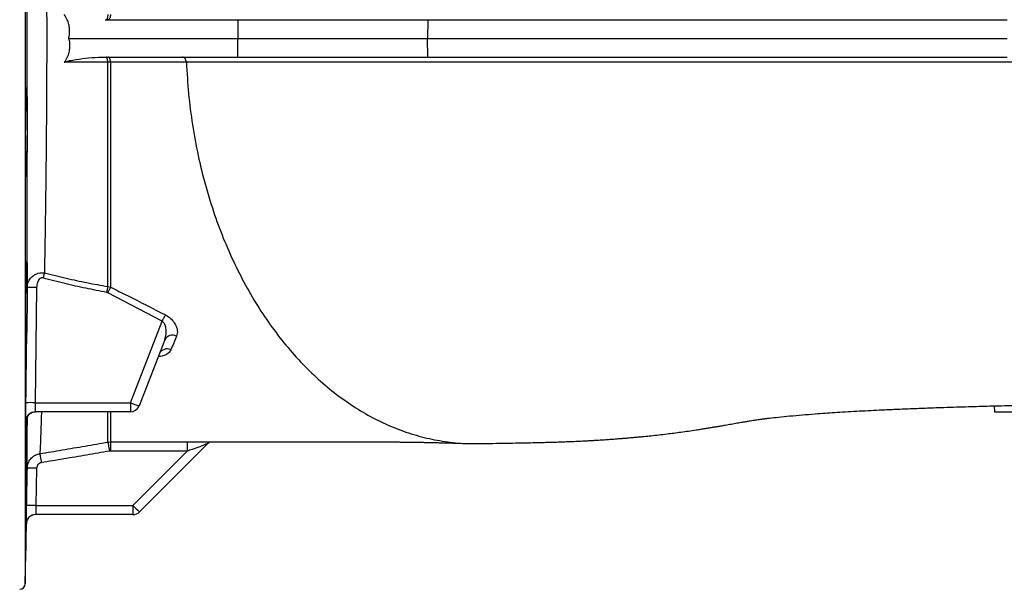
# Model space of a CAD drawing. Header units: millimetres. Extents: x 2510 to 14275, y 2068 to 15413.
# Tile 5 of 13: x 7496 to 10132, y 2343 to 3868. Entities that reach past the tile are written whole.
import ezdxf

# ---------------------------------------------------------------- set-up
doc = ezdxf.new("R2010")
doc.units = ezdxf.units.MM
doc.header["$LTSCALE"] = 5

msp = doc.modelspace()

# ---------------------------------------------------------------- linework, layer by layer
at = {"color": 8, "linetype": 'Continuous', "lineweight": 25}
msp.add_line((7510.6, 5278.6), (7510.6, 2358), dxfattribs=at)
at = {"color": 7, "linetype": 'Continuous', "lineweight": 25}
for p, q in [((7724.3, 3868.3), (8080.1, 3868.3)), ((8080.1, 3868.3), (8079.3, 3818.3)), ((8080.1, 3868.3), (8588.5, 3868.3)), ((8588.5, 3868.3), (8587.9, 3818.3)), ((8588.5, 3868.3), (10139.3, 3868.3)), ((7627, 3818.3), (8079.3, 3818.3)), ((8080.1, 3768.3), (8079.3, 3818.3)), ((8079.3, 3818.3), (8587.9, 3818.3)), ((8588.5, 3768.3), (8587.9, 3818.3)), ((8587.9, 3818.3), (10139.1, 3818.3)), ((7724.3, 3768.3), (8080.1, 3768.3)), ((7738.9, 3754.2), (7731.5, 3754.3)), ((8080.1, 3768.3), (8588.5, 3768.3)), ((8588.5, 3768.3), (10139.3, 3768.3)), ((7515.6, 3136.2), (7515.7, 3150.9)), ((7540.7, 3151.1), (7537.3, 2842.9)), ((7731.4, 3137.2), (7728.5, 3138.2)), ((7876.7, 3061.3), (7731.4, 3137.2)), ((7731.5, 3153.8), (7739.1, 3152.2)), ((7791.9, 2842.9), (7876.7, 3061.3)), ((7884.1, 3011.6), (7815.2, 2834.3)), ((7537.3, 2842.9), (7791.9, 2842.9)), ((7791.9, 2842.9), (7791.9, 2818.3)), ((10104.5, 2834.4), (10105.3, 2818.3)), ((7791.9, 2818.3), (7537.3, 2818.3)), ((10105.3, 2818.3), (11310.3, 2818.3)), ((7512.9, 2793.6), (7512.3, 2793.6)), ((7731.8, 2737.5), (7738.9, 2738.1)), ((8000.4, 2734.7), (7816.3, 2550.6)), ((7738.7, 2713.5), (7736.1, 2713.3)), ((7944.1, 2713.3), (7738.7, 2713.5)), ((7798.7, 2567.9), (7944.1, 2713.3)), ((7540.9, 2667.6), (7539.2, 2567.9)), ((7539.2, 2567.9), (7798.7, 2567.9)), ((7798.7, 2567.9), (7798.7, 2543.3)), ((7798.7, 2543.3), (7538.4, 2543.3)), ((7510.6, 2358), (7513.4, 2518.7))]:
    msp.add_line(p, q, dxfattribs=at)
at = {"color": 7, "linetype": 'Continuous', "lineweight": 25, "flags": 128}
for points in [[(7731.5, 3882.3), (7731.4, 3879.6), (7731.1, 3876.9), (7730.7, 3874.5), (7730.1, 3872.4), (7729.4, 3870.6), (7728.6, 3869.4), (7727.8, 3868.6), (7727, 3868.3)], [(7738.9, 3882.4), (7738.7, 3879.6), (7738.2, 3877), (7737.5, 3874.5), (7736.6, 3872.4), (7735.5, 3870.7), (7734.3, 3869.4), (7733, 3868.6), (7731.6, 3868.3)], [(7731.5, 3754.3), (7703, 3754.3), (7615.1, 3754.2)], [(7731.5, 3754.3), (7731.4, 3757.1), (7731.1, 3759.7), (7730.7, 3762.1), (7730.1, 3764.3), (7729.4, 3766), (7728.6, 3767.3), (7727.8, 3768), (7727, 3768.3)], [(7738.9, 3754.2), (7738.7, 3757), (7738.2, 3759.7), (7737.5, 3762.1), (7736.6, 3764.2), (7735.5, 3766), (7734.3, 3767.3), (7733, 3768), (7731.6, 3768.3)], [(7561.7, 3190.6), (7561.3, 3189), (7560.9, 3187.4), (7560.4, 3185.8), (7559.9, 3184.1), (7559.5, 3182.3), (7559, 3180.5), (7558.5, 3178.7), (7558, 3176.9)], [(7731.5, 3153.8), (7731.2, 3152.1), (7730.8, 3150.3), (7730.5, 3148.4), (7730.1, 3146.5), (7729.7, 3144.5), (7729.3, 3142.4), (7728.9, 3140.3), (7728.5, 3138.2)], [(7739.1, 3152.2), (7738.3, 3150.6), (7737.4, 3148.9), (7736.5, 3147.1), (7735.5, 3145.3), (7734.5, 3143.3), (7733.5, 3141.3), (7732.5, 3139.3), (7731.4, 3137.2)], [(7885.6, 3078), (7884.7, 3076.4), (7883.8, 3074.6), (7882.7, 3072.6), (7881.6, 3070.5), (7880.4, 3068.3), (7879.2, 3066.1), (7878, 3063.7), (7876.7, 3061.3)], [(7731.8, 2737.5), (7731.9, 2736.9), (7732.2, 2735.5), (7732.6, 2733.2), (7733.1, 2730.2), (7733.8, 2726.6), (7734.5, 2722.4), (7735.3, 2718), (7736.1, 2713.3)], [(7738.9, 2738.1), (7738.9, 2737.5), (7738.9, 2736), (7738.9, 2733.7), (7738.9, 2730.7), (7738.8, 2727), (7738.8, 2722.8), (7738.8, 2718.2), (7738.7, 2713.5)], [(7943.9, 2737.9), (7943.9, 2737.5), (7943.9, 2736.2), (7944, 2734), (7944, 2730.9), (7944, 2727.2), (7944.1, 2722.9), (7944.1, 2718.2), (7944.1, 2713.3)], [(7549.4, 2706.4), (7549.5, 2705.6), (7549.8, 2704.1), (7550.2, 2701.8), (7550.7, 2698.8), (7551.3, 2695.2), (7552, 2691.1), (7552.7, 2686.7), (7553.5, 2682.2)], [(7514.2, 2567.9), (7515.1, 2617.9), (7516, 2667.6)]]:
    msp.add_lwpolyline(points, dxfattribs=at)
at = {"color": 8, "linetype": 'Continuous', "lineweight": 25, "flags": 128}
for points in [[(10218.9, 3754.3), (10089, 3754.3), (9960.6, 3754.3), (9834, 3754.3), (9709.3, 3754.3), (9586.7, 3754.3), (9466.3, 3754.3), (9348.4, 3754.3), (9233.1, 3754.3), (9120.6, 3754.3), (9011, 3754.3), (8904.5, 3754.3), (8801.2, 3754.3), (8719, 3754.3), (8639.1, 3754.2), (8561.9, 3754.2), (8487.7, 3754.2), (8416.8, 3754.2), (8351.4, 3754.2), (8289.3, 3754.2), (8230.5, 3754.2), (8175.3, 3754.2), (8140.6, 3754.2), (8107.2, 3754.2), (8072.8, 3754.2), (8034.2, 3754.2), (7990.4, 3754.2), (7941.9, 3754.2), (7941.9, 3754.2), (7941.9, 3754.2)], [(7513.4, 2518.7), (7513.9, 2523.6), (7515.3, 2528)]]:
    msp.add_lwpolyline(points, dxfattribs=at)
at = {"color": 7, "linetype": 'Continuous', "lineweight": 25}
for centre, radius, start, end in [((7531, 2780.8), 370.4, 88.4931, 92.3608), ((7904.5, 3000.6), 23.2, 61.4836, 151.7568), ((7890.2, 2963.8), 23.1, 64.155, 152.8226), ((7526.6, 2474.3), 368.7, 88.3409, 92.2261), ((7935.5, 3195.5), 380.8, 247.8457, 251.5851), ((7791.9, 2843.3), 25, 270, 338.7773), ((7537.9, 2793.3), 25, 90.0025, 179.2315), ((7537.3, 2793.3), 25, 89.9997, 133.1229), ((7528.5, 2308.7), 359.1, 88.0078, 91.9963), ((7526.7, 2209), 359.1, 88.0076, 91.9964), ((8155.6, 2916.1), 498.7, 224.2966, 227.1341), ((7538.4, 2518.3), 25, 90, 179.027), ((7538.4, 2518.3), 25, 89.9999, 157.2701), ((7798.7, 2568.3), 25, 270, 314.9998), ((7495.6, 2358.3), 15, 270, 359)]:
    msp.add_arc(centre, radius, start, end, dxfattribs=at)
at = {"color": 8, "linetype": 'Continuous', "lineweight": 25}
msp.add_arc((7537.3, 2793.3), 25, 133.1164, 179.2532, dxfattribs=at)
at = {"color": 7, "linetype": 'Continuous', "lineweight": 25}
for points, knots in [([(7561.7, 4446.1), (7562, 4429.8), (7562.6, 4397.2), (7563.4, 4346.3), (7564.3, 4289), (7565.2, 4224.5), (7566, 4152.8), (7566.7, 4079.3), (7567.3, 4004.6), (7567.7, 3928.9), (7567.9, 3852.4), (7567.9, 3775.5), (7567.7, 3700), (7567.3, 3626.1), (7566.7, 3554.2), (7566, 3483.4), (7565.2, 3414.2), (7564.3, 3350.8), (7563.5, 3293.2), (7562.6, 3240.8), (7562, 3207.3), (7561.7, 3190.6)], [0, 0, 0, 0, 0.044044, 0.088117, 0.132161, 0.189025, 0.2461, 0.303238, 0.360299, 0.417151, 0.474528, 0.531981, 0.589358, 0.64418, 0.699188, 0.754266, 0.809287, 0.86412, 0.909402, 0.954717, 1, 1, 1, 1]), ([(7515.6, 3623.3), (7515.6, 3647.1), (7515.6, 3690.4), (7515.6, 3753.8), (7515.6, 3813.3), (7515.6, 3873.1), (7515.6, 3940), (7515.6, 3986.6), (7515.6, 4013.3)], [0, 0, 0, 0, 0.184221, 0.335481, 0.486742, 0.639754, 0.792767, 1, 1, 1, 1]), ([(7627, 3818.3), (7627.8, 3822.3), (7629.4, 3830.5), (7629.5, 3843.2), (7627.5, 3856), (7623.2, 3869.6), (7618, 3877.8), (7615.1, 3882.4)], [0, 0, 0, 0, 0.181041, 0.367359, 0.558147, 0.755075, 1, 1, 1, 1]), ([(7627, 3818.3), (7627.8, 3814.3), (7629.4, 3806.2), (7629.5, 3793.5), (7627.5, 3780.7), (7623.2, 3767), (7618, 3758.8), (7615.1, 3754.2)], [0, 0, 0, 0, 0.1810346, 0.3673458, 0.5581405, 0.7550761, 1, 1, 1, 1]), ([(7615.1, 3754.2), (7615.4, 3754.5), (7616.8, 3755.8), (7624.7, 3757.8), (7643.2, 3761.6), (7672.2, 3765.4), (7701.1, 3767.9), (7718.3, 3768.2), (7724.3, 3768.3)], [0, 0, 0, 0, 0.0108449, 0.0502607, 0.2064497, 0.5188732, 0.831302, 1, 1, 1, 1]), ([(7731.5, 3153.8), (7731.5, 3171.8), (7731.5, 3208), (7731.5, 3268.6), (7731.5, 3334.8), (7731.5, 3407.6), (7731.5, 3483.7), (7731.5, 3551.6), (7731.5, 3609.7), (7731.5, 3657.4), (7731.5, 3705.6), (7731.5, 3738), (7731.5, 3754.3)], [0, 0, 0, 0, 0.10557, 0.211539, 0.333702, 0.455859, 0.58094, 0.706012, 0.779142, 0.85227, 0.926135, 1, 1, 1, 1]), ([(7941.9, 3754.2), (7941.9, 3754.2), (7934.8, 3754.2), (7913.9, 3754.2), (7876.6, 3754.2), (7831.1, 3754.2), (7785.2, 3754.2), (7754.4, 3754.2), (7738.9, 3754.2)], [0, 0, 0, 0, 0.0000016, 0.1164274, 0.3499368, 0.5834461, 0.791723, 1, 1, 1, 1]), ([(7738.9, 3754.2), (7738.9, 3738.1), (7738.9, 3705.8), (7738.9, 3657.6), (7738.9, 3609.6), (7738.9, 3551.7), (7738.9, 3484.7), (7739, 3409.1), (7739, 3335.5), (7739, 3268.1), (7739.1, 3206.8), (7739.1, 3170.4), (7739.1, 3152.2)], [0, 0, 0, 0, 0.073105, 0.146212, 0.220075, 0.293939, 0.415863, 0.537795, 0.662745, 0.787702, 0.893646, 1, 1, 1, 1]), ([(7941.9, 3754.2), (7941.8, 3756.1), (7941.4, 3757.9), (7940.3, 3761.4), (7939.5, 3762.9), (7937.5, 3765.5), (7936.3, 3766.6), (7933.8, 3767.9), (7932.4, 3768.3), (7931, 3768.3)], [0, 0, 0, 0, 0.25, 0.25, 0.5, 0.5, 0.75, 0.75, 1, 1, 1, 1]), ([(7941.9, 3754.2), (7943.5, 3726.2), (7946.8, 3670), (7957.6, 3586.6), (7972.4, 3506), (7991.3, 3428.6), (8013.8, 3354.7), (8040.2, 3283.2), (8070.3, 3214.6), (8104, 3149.3), (8141.1, 3087.5), (8181.4, 3029.9), (8224.6, 2976.6), (8270.5, 2927.9), (8318.7, 2884.3), (8369.1, 2845.8), (8421.2, 2812.7), (8474.9, 2785.2), (8529.7, 2763.4), (8585.3, 2747.3), (8641.4, 2737.3), (8687, 2732.8), (8713.8, 2733.8), (8721.8, 2734.1)], [0, 0, 0, 0, 0.051058, 0.102303, 0.153712, 0.202211, 0.250818, 0.299515, 0.348282, 0.397098, 0.445945, 0.494802, 0.543649, 0.592467, 0.641235, 0.689933, 0.738543, 0.787044, 0.83542, 0.883651, 0.93172, 0.979609, 1, 1, 1, 1]), ([(8721.8, 2733.4), (8735.5, 2733.6), (8761.6, 2734), (8797.7, 2734.6), (8829.4, 2735.2), (8856.6, 2735.7), (8879.7, 2736.2), (8899, 2736.7), (8914.6, 2737.1), (8926.9, 2737.5), (8937.6, 2737.8), (8949.2, 2738.2), (8963.5, 2738.8), (8980.3, 2739.4), (8997.4, 2740.2), (9012.2, 2741), (9024.2, 2741.7), (9035.1, 2742.3), (9047.2, 2743), (9061.1, 2743.9), (9075.4, 2744.9), (9088.9, 2745.9), (9100.7, 2746.8), (9112.2, 2747.7), (9124.7, 2748.7), (9138.1, 2749.9), (9151, 2751.1), (9161.7, 2752.1), (9170.2, 2752.9), (9177.8, 2753.7), (9189.7, 2755), (9206.9, 2756.8), (9227.6, 2759.3), (9247.3, 2761.7), (9266.5, 2764.3), (9286.4, 2767.1), (9304.2, 2769.7), (9319.2, 2772), (9331.3, 2773.9), (9342.4, 2775.7), (9352.7, 2777.4), (9363, 2779.2), (9373.6, 2781), (9386.2, 2783.2), (9400.9, 2785.8), (9416.7, 2788.6), (9430.7, 2791), (9442.3, 2793), (9451.2, 2794.5), (9458.5, 2795.6), (9464.2, 2796.5), (9469.5, 2797.2), (9476.4, 2798.2), (9484.7, 2799.3), (9493.8, 2800.5), (9507.3, 2802.1), (9527.9, 2804.4), (9557.4, 2807.4), (9590.4, 2810.3), (9622.2, 2812.9), (9651.4, 2815), (9678.3, 2816.8), (9706.5, 2818.6), (9736.2, 2820.3), (9766.6, 2821.9), (9799.7, 2823.6), (9837.3, 2825.3), (9880.4, 2827.1), (9925.1, 2828.8), (9966.6, 2830.3), (10003.2, 2831.5), (10034.6, 2832.4), (10064.1, 2833.3), (10093.6, 2834.1), (10124.8, 2835), (10161.1, 2835.9), (10202.8, 2837), (10250.5, 2838.1), (10302.2, 2839.4), (10368.4, 2840.9), (10448.5, 2842.7), (10540.8, 2844.9), (10632.9, 2847.2), (10723.7, 2849.5), (10813, 2852), (10890.3, 2854.2), (10955.7, 2856.1), (11008.7, 2857.8), (11058.9, 2859.4), (11105, 2860.9), (11146.4, 2862.3), (11182.6, 2863.5), (11213.7, 2864.6), (11240.4, 2865.6), (11265.7, 2866.5), (11292.5, 2867.5), (11326.5, 2868.8), (11368.7, 2870.4), (11419.9, 2872.4), (11477.7, 2874.8), (11541.9, 2877.5), (11610.6, 2880.5), (11680.7, 2883.8), (11755.2, 2887.4), (11832.1, 2891.3), (11910.7, 2895.4), (11984.8, 2899.5), (12054.1, 2903.5), (12118.9, 2907.3), (12179.6, 2911), (12240.8, 2914.8), (12305.4, 2918.8), (12375.3, 2923.4), (12448.8, 2928.3), (12525.6, 2933.4), (12599.4, 2938.5), (12669.7, 2943.5), (12736.2, 2948.2), (12803.8, 2953), (12866.9, 2957.5), (12924.5, 2961.8), (12975.4, 2965.6), (13022.9, 2969.3), (13068.1, 2972.9), (13110.8, 2976.3), (13150.8, 2979.7), (13186.4, 2982.8), (13218, 2985.7), (13245.9, 2988.3), (13270.4, 2990.7), (13291.6, 2992.8), (13310.2, 2994.7), (13328.2, 2996.6), (13347.3, 2998.7), (13368.4, 3001.1), (13389.8, 3003.7), (13409.3, 3006.1), (13427.6, 3008.5), (13446.7, 3011.1), (13467.1, 3014), (13487.8, 3017.1), (13504.8, 3019.8), (13518.2, 3022.1), (13527.8, 3023.8), (13537, 3025.4), (13547.2, 3027.3), (13559.3, 3029.6), (13573, 3032.4), (13588.1, 3035.6), (13604.5, 3039.2), (13621.2, 3043.2), (13636.6, 3047.1), (13648.7, 3050.4), (13658.3, 3053), (13666.2, 3055.3), (13674, 3057.6), (13682.7, 3060.2), (13694.1, 3063.8), (13708.9, 3068.6), (13727.1, 3075), (13745.2, 3081.8), (13762, 3088.5), (13776.6, 3094.6), (13790, 3100.5), (13804.1, 3107), (13820.3, 3114.8), (13839.4, 3124.7), (13859.9, 3135.9), (13879.9, 3147.7), (13898.2, 3159.1), (13915, 3170.3), (13930.4, 3181), (13944.7, 3191.4), (13959, 3202.4), (13976.7, 3216.6), (13999, 3235.7), (14025.8, 3260.8), (14050.5, 3286.4), (14071.9, 3310.7), (14088.6, 3331.1), (14103.3, 3350.4), (14115.7, 3367.5), (14126.6, 3383.3), (14135.8, 3397.3), (14142.7, 3408.1), (14146.4, 3413.8), (14149.5, 3418.8), (14154.7, 3427.5), (14161.2, 3438.8), (14169.2, 3453.2), (14178.3, 3470.8), (14188.4, 3491.8), (14199.2, 3516.2), (14210.4, 3544.1), (14221.6, 3575.7), (14232.3, 3611.2), (14242.2, 3650.4), (14250.3, 3693.6), (14255.5, 3728.7), (14256.8, 3749.5), (14257.1, 3754.5)], [0, 0, 0, 0, 0.0078067, 0.0148797, 0.0211938, 0.0267414, 0.0315286, 0.0355697, 0.0388843, 0.0414935, 0.0434176, 0.0456807, 0.0485957, 0.0521454, 0.0559844, 0.0593059, 0.0615433, 0.0636983, 0.066272, 0.0692602, 0.0724877, 0.0753278, 0.0777343, 0.0798551, 0.0824066, 0.0854703, 0.0880887, 0.0902743, 0.0919702, 0.093254, 0.0948455, 0.0991835, 0.1035818, 0.1071941, 0.1109351, 0.1150359, 0.1190709, 0.121698, 0.1242084, 0.1265631, 0.1287724, 0.1308855, 0.1333916, 0.1364096, 0.140518, 0.14495, 0.1490131, 0.1527375, 0.1560934, 0.1588313, 0.1605439, 0.1622848, 0.1645822, 0.1674233, 0.1702562, 0.1728212, 0.179118, 0.1863872, 0.1935768, 0.2004986, 0.2058297, 0.2105945, 0.2157472, 0.2212088, 0.2264042, 0.2315146, 0.238005, 0.2450284, 0.2523746, 0.2591641, 0.2644079, 0.2691717, 0.2734513, 0.2776885, 0.2822914, 0.2872608, 0.2935893, 0.3004285, 0.3077779, 0.3156356, 0.328425, 0.3412661, 0.353794, 0.3660235, 0.3779723, 0.3896565, 0.3968569, 0.4039603, 0.4106545, 0.4167302, 0.4221896, 0.4270336, 0.4310373, 0.4344937, 0.4375686, 0.4410659, 0.445093, 0.4510013, 0.4577789, 0.4654305, 0.4739611, 0.4833682, 0.4929299, 0.5021748, 0.5134751, 0.5242427, 0.5344682, 0.5441449, 0.5532679, 0.5618365, 0.5700747, 0.5797139, 0.590053, 0.6011007, 0.6128691, 0.6253722, 0.6358536, 0.6468207, 0.6582864, 0.6702429, 0.6799483, 0.6896788, 0.6989103, 0.7076286, 0.7169146, 0.7255416, 0.7335109, 0.740822, 0.7474734, 0.7534631, 0.758788, 0.7634458, 0.7677056, 0.7726602, 0.7783157, 0.7844133, 0.7901135, 0.7943903, 0.7996501, 0.8058974, 0.8117702, 0.8171883, 0.8203571, 0.8230404, 0.8253203, 0.8280531, 0.8314295, 0.8352318, 0.8392428, 0.8434854, 0.8481692, 0.851742, 0.8547343, 0.8570506, 0.8587068, 0.860325, 0.8622094, 0.8643622, 0.8677269, 0.8715187, 0.8752889, 0.8784396, 0.881107, 0.8833518, 0.8857369, 0.8885453, 0.8917921, 0.8953853, 0.898837, 0.90196, 0.9047548, 0.9075348, 0.9098992, 0.9121688, 0.9147969, 0.9189057, 0.9237421, 0.9293322, 0.9330564, 0.9366985, 0.9398973, 0.9426676, 0.9450331, 0.9474799, 0.9494909, 0.9507066, 0.9519978, 0.9535664, 0.9554845, 0.957791, 0.9605079, 0.9636486, 0.9672218, 0.9712336, 0.9756884, 0.98059, 0.9859417, 0.9917468, 0.9980084, 1, 1, 1, 1]), ([(7515.6, 3558), (7515.6, 3556.2), (7515.6, 3547.8), (7515.4, 3532.8), (7515.2, 3513.9), (7515, 3496.5), (7514.7, 3481.1), (7514.4, 3468.2), (7514, 3458), (7513.7, 3451), (7513.3, 3447.2), (7513, 3446.9), (7512.7, 3449.9), (7512.4, 3456.3), (7512.1, 3466.6), (7511.8, 3480.5), (7511.7, 3497.3), (7511.6, 3514.7), (7511.5, 3533.7), (7511.5, 3553.6), (7511.6, 3573.9), (7511.7, 3594.1), (7511.8, 3613.4), (7512, 3631.4), (7512.3, 3647.6), (7512.6, 3661.6), (7512.9, 3672.8), (7513.2, 3681.1), (7513.6, 3686), (7513.9, 3687.7), (7514.3, 3685.9), (7514.6, 3680.8), (7514.9, 3672.3), (7515.2, 3661), (7515.4, 3646.9), (7515.5, 3633.9), (7515.6, 3625.7), (7515.6, 3623.3)], [0, 0, 0, 0, 0.007643, 0.037127, 0.066611, 0.096098, 0.125585, 0.155077, 0.184569, 0.214065, 0.243561, 0.273058, 0.302556, 0.332053, 0.361549, 0.398348, 0.427834, 0.457321, 0.486807, 0.516293, 0.545778, 0.575264, 0.604749, 0.634235, 0.663723, 0.693211, 0.722703, 0.752195, 0.781691, 0.811187, 0.840684, 0.870182, 0.899678, 0.929175, 0.958668, 0.988161, 1, 1, 1, 1]), ([(7515.6, 3623.3), (7515.7, 3617.3), (7516, 3605.1), (7516.1, 3583), (7515.8, 3567.1), (7515.6, 3558)], [0, 0, 0, 0, 0.294186, 0.596823, 1, 1, 1, 1]), ([(7515.7, 3150.9), (7515.7, 3165.1), (7515.7, 3193.5), (7515.7, 3238), (7515.7, 3283.6), (7515.7, 3332.8), (7515.7, 3385.4), (7515.6, 3441.6), (7515.6, 3499.1), (7515.6, 3538.4), (7515.6, 3558)], [0, 0, 0, 0, 0.11565, 0.2313, 0.347891, 0.464483, 0.597614, 0.730746, 0.865373, 1, 1, 1, 1]), ([(7515, 3073.8), (7514.8, 3065.7), (7514.6, 3051.1), (7514.3, 3032.3), (7513.9, 3016.9), (7513.5, 3004), (7513.2, 2993.8), (7512.9, 2986.8), (7512.5, 2983), (7512.3, 2982.7), (7512, 2985.8), (7511.8, 2992.2), (7511.7, 3002.6), (7511.5, 3016.4), (7511.5, 3033.2), (7511.5, 3050.7), (7511.6, 3069.7), (7511.7, 3089.6), (7511.9, 3109.9), (7512.1, 3130), (7512.4, 3149.4), (7512.7, 3167.4), (7513, 3183.6), (7513.3, 3197.5), (7513.7, 3208.7), (7514.1, 3217), (7514.4, 3221.9), (7514.7, 3223.6), (7515, 3221.7), (7515.3, 3216.6), (7515.5, 3208.2), (7515.6, 3196.8), (7515.7, 3182.7), (7515.7, 3167.4), (7515.7, 3151.8), (7515.6, 3141.4), (7515.6, 3136.2)], [0, 0, 0, 0, 0.036907, 0.066207, 0.095508, 0.124811, 0.154115, 0.18342, 0.212725, 0.242029, 0.271332, 0.300631, 0.329931, 0.366477, 0.39577, 0.425063, 0.454355, 0.483648, 0.512941, 0.542235, 0.571531, 0.600827, 0.630127, 0.659427, 0.688731, 0.718034, 0.747339, 0.776644, 0.805948, 0.835251, 0.864551, 0.893851, 0.923145, 0.95244, 0.97622, 1, 1, 1, 1]), ([(7515.7, 3150.9), (7516.1, 3154.7), (7516.9, 3162.7), (7522.2, 3173.4), (7530.4, 3182.6), (7539.7, 3188.1), (7549.3, 3190.8), (7556.3, 3191.2), (7560.4, 3190.7), (7561.7, 3190.6)], [0, 0, 0, 0, 0.1743826, 0.3706543, 0.5309159, 0.7146155, 0.8260892, 0.9448949, 1, 1, 1, 1]), ([(7561.7, 3190.6), (7581.3, 3185.7), (7619.1, 3176.1), (7675.7, 3164), (7712.9, 3157.2), (7731.5, 3153.8)], [0, 0, 0, 0, 0.347713, 0.673677, 1, 1, 1, 1]), ([(7558, 3176.9), (7557.5, 3177), (7555.9, 3177.3), (7553.2, 3177), (7549.5, 3175.1), (7546, 3171.3), (7541.9, 3163.2), (7541.2, 3156.1), (7540.7, 3151.1)], [0, 0, 0, 0, 0.043173, 0.135637, 0.227481, 0.398672, 0.568382, 1, 1, 1, 1]), ([(7728.5, 3138.2), (7709.9, 3141.8), (7672.5, 3149), (7615.6, 3161.8), (7577.6, 3171.7), (7558, 3176.9)], [0, 0, 0, 0, 0.326162, 0.652114, 1, 1, 1, 1]), ([(7739.1, 3152.2), (7754, 3144.7), (7803, 3120.4), (7851.7, 3095.4), (7885.6, 3078)], [0, 0, 0, 0, 0.304527, 1, 1, 1, 1]), ([(7515.6, 3136.2), (7515.7, 3129.7), (7515.8, 3116.6), (7515.6, 3095.4), (7515.2, 3081.3), (7515, 3073.8)], [0, 0, 0, 0, 0.315315, 0.639686, 1, 1, 1, 1]), ([(7512.3, 2842.7), (7512.5, 2859.4), (7513.5, 2936.4), (7514.3, 3013.5), (7515, 3073.8)], [0, 0, 0, 0, 0.216312, 1, 1, 1, 1]), ([(7884.1, 3011.6), (7885.5, 3016.4), (7888.5, 3026.2), (7888.1, 3040.6), (7884.7, 3051.9), (7880.6, 3058.4), (7877.6, 3060.7), (7876.7, 3061.3)], [0, 0, 0, 0, 0.3068764, 0.6164019, 0.81073, 0.9481759, 1, 1, 1, 1]), ([(7885.6, 3078), (7887.3, 3077.1), (7893.3, 3073.8), (7903, 3065.8), (7911.1, 3055.1), (7915.9, 3044.8), (7917.9, 3036.1), (7917.9, 3028), (7916.3, 3023.3), (7915.6, 3021)], [0, 0, 0, 0, 0.066784, 0.228023, 0.427764, 0.573364, 0.719149, 0.859558, 1, 1, 1, 1]), ([(7915.6, 3021), (7911.8, 3012), (7906.6, 2999.7), (7901.6, 2987.8), (7900.2, 2984.6)], [0, 0, 0, 0, 0.731546, 1, 1, 1, 1]), ([(7869.6, 2974.4), (7869.7, 2974.5), (7869.7, 2974.7), (7869.8, 2974.7), (7869.8, 2974.7)], [0, 0, 0, 0, 0.329227, 1, 1, 1, 1]), ([(7512.3, 2793.6), (7512.2, 2794.2), (7512.1, 2795.3), (7512, 2803.9), (7512.1, 2816.6), (7512.2, 2830.4), (7512.3, 2839.4), (7512.3, 2842.7)], [0, 0, 0, 0, 0.217095, 0.434177, 0.651239, 0.868308, 1, 1, 1, 1]), ([(7537.3, 2842.9), (7537.3, 2841.2), (7537.2, 2836.7), (7537.1, 2829.8), (7537, 2823.4), (7537.1, 2819.1), (7537.2, 2818.6), (7537.3, 2818.3)], [0, 0, 0, 0, 0.131697, 0.348765, 0.565825, 0.7829, 1, 1, 1, 1]), ([(7515.4, 2804.2), (7515.4, 2800.4), (7515.3, 2790.7), (7515.1, 2773.5), (7514.8, 2753.4), (7514.5, 2733.1), (7514.1, 2713.3), (7513.8, 2694.3), (7513.4, 2677), (7513.1, 2661.6), (7512.8, 2648.7), (7512.5, 2638.5), (7512.2, 2631.6), (7511.9, 2627.8), (7511.8, 2627.5), (7511.6, 2630.6), (7511.5, 2637.1), (7511.5, 2647.4), (7511.5, 2661.3), (7511.6, 2678.1), (7511.8, 2695.6), (7512, 2714.6), (7512.2, 2734.5), (7512.5, 2754.8), (7512.8, 2775.9), (7513, 2789.1), (7513.2, 2796.1)], [0, 0, 0, 0, 0.026341, 0.068, 0.109665, 0.15133, 0.193001, 0.234673, 0.276349, 0.318026, 0.359703, 0.40138, 0.443054, 0.484728, 0.526396, 0.568065, 0.609728, 0.651392, 0.70335, 0.745013, 0.786676, 0.828338, 0.870001, 0.911666, 0.953332, 1, 1, 1, 1]), ([(7513.1, 2797.1), (7513.1, 2796.9), (7513, 2796.2), (7513, 2795.9), (7513, 2796.1), (7513.1, 2796.9), (7513.4, 2798.8), (7514.3, 2801.9), (7516.1, 2806), (7518.4, 2809.4), (7520.4, 2811.1), (7520.9, 2811.5)], [0, 0, 0, 0, 0.077802, 0.224063, 0.32663, 0.402968, 0.463821, 0.585922, 0.732597, 0.930965, 1, 1, 1, 1]), ([(7516, 2667.6), (7516, 2669.6), (7515.9, 2673.2), (7515.9, 2683.8), (7515.9, 2697.3), (7515.9, 2714.5), (7515.9, 2735.4), (7515.9, 2760.3), (7515.9, 2783.3), (7515.9, 2799.7), (7515.9, 2805.2)], [0, 0, 0, 0, 0.1478347, 0.2767669, 0.4058, 0.5347329, 0.667456, 0.800288, 0.9330114, 1, 1, 1, 1]), ([(7520.9, 2811.5), (7521.7, 2812.2), (7523.8, 2814.3), (7528.2, 2816.5), (7533.2, 2818.2), (7536.5, 2818.2), (7537.9, 2818.2)], [0, 0, 0, 0, 0.173436, 0.471559, 0.783993, 1, 1, 1, 1]), ([(7549.4, 2706.4), (7569.4, 2709.7), (7609.8, 2716.5), (7670.6, 2726.9), (7711.4, 2733.9), (7731.8, 2737.5)], [0, 0, 0, 0, 0.328518, 0.664251, 1, 1, 1, 1]), ([(7738.9, 2738.1), (7755.6, 2737.9), (7778.5, 2737.7), (7801.5, 2737.8), (7807.8, 2737.8)], [0, 0, 0, 0, 0.726238, 1, 1, 1, 1]), ([(7807.8, 2737.7), (7810.8, 2737.7), (7837.4, 2737.7), (7885.4, 2737.7), (7949.3, 2737.7), (8006.8, 2737.7), (8057.9, 2737.8), (8102.8, 2737.9), (8139.2, 2738), (8167.9, 2738), (8189.6, 2738.1), (8207.8, 2738.1), (8222.4, 2738.1), (8233.4, 2738.2), (8241.3, 2738.2), (8248.3, 2738.2), (8256.7, 2738.2), (8268.3, 2738.3), (8282.7, 2738.3), (8299.4, 2738.3), (8318.8, 2738.3), (8339.7, 2738.4), (8360.8, 2738.4), (8380.1, 2738.4), (8397.1, 2738.3), (8412.8, 2738.3), (8427.7, 2738.2), (8443.2, 2738.2), (8458.9, 2738.1), (8474.5, 2738), (8488.8, 2737.9), (8500.9, 2737.8), (8512.4, 2737.7), (8525.1, 2737.5), (8539, 2737.3), (8552.4, 2737.1), (8564.4, 2737), (8576.4, 2736.8), (8588, 2736.5), (8598.6, 2736.3), (8606.6, 2736.2), (8613.2, 2736), (8618.7, 2735.9), (8624.4, 2735.7), (8631.7, 2735.6), (8641.1, 2735.3), (8652.7, 2735), (8666.3, 2734.6), (8680.2, 2734.1), (8689.5, 2733.8), (8693.7, 2733.7)], [0, 0, 0, 0, 0.008856, 0.079262, 0.143858, 0.201508, 0.253285, 0.299066, 0.338739, 0.36467, 0.387005, 0.405713, 0.420772, 0.432162, 0.439874, 0.445658, 0.454694, 0.467319, 0.483257, 0.501689, 0.522541, 0.547525, 0.571344, 0.593759, 0.61329, 0.629769, 0.648362, 0.665728, 0.68465, 0.704742, 0.722671, 0.736893, 0.749374, 0.765807, 0.784655, 0.802486, 0.817198, 0.831727, 0.850131, 0.862539, 0.873352, 0.882236, 0.889213, 0.897081, 0.907279, 0.920777, 0.937533, 0.957501, 0.980626, 1, 1, 1, 1]), ([(8000.4, 2734.7), (8000, 2734.4), (7999.3, 2733.9), (7996.1, 2732.3), (7989.5, 2729.5), (7975.9, 2724.4), (7959.9, 2718.7), (7948.4, 2714.8), (7944.1, 2713.3)], [0, 0, 0, 0, 0.07325, 0.114259, 0.245317, 0.470442, 0.801579, 1, 1, 1, 1]), ([(8000.5, 2734.7), (8001.3, 2735.5), (8002.5, 2736.7), (8003.8, 2737.5), (8004.2, 2737.7)], [0, 0, 0, 0, 0.64572, 1, 1, 1, 1]), ([(7516, 2667.6), (7516.5, 2672.1), (7517.5, 2681.1), (7524.7, 2693), (7534.8, 2701.7), (7543.7, 2705.3), (7548.6, 2706.2), (7549.4, 2706.4)], [0, 0, 0, 0, 0.243573, 0.487291, 0.73087, 0.958142, 1, 1, 1, 1]), ([(7736.1, 2713.3), (7715.6, 2709.8), (7674.8, 2702.7), (7613.9, 2692.3), (7573.5, 2685.5), (7553.5, 2682.2)], [0, 0, 0, 0, 0.335737, 0.67147, 1, 1, 1, 1]), ([(7511.8, 2470.8), (7511.9, 2476.4), (7512, 2482.5), (7512.1, 2492.3), (7512.2, 2495.6), (7512.3, 2502.6), (7512.3, 2506.2), (7512.5, 2517.1), (7512.6, 2524.6), (7512.8, 2534.2), (7512.8, 2536.1), (7512.9, 2540), (7512.9, 2542), (7513, 2547.9), (7513, 2551.8), (7513.2, 2563.6), (7513.4, 2571.3), (7513.5, 2581), (7513.6, 2582.9), (7513.7, 2586.8), (7513.7, 2588.7), (7513.8, 2594.3), (7513.9, 2601.7), (7514.1, 2608.7), (7514.2, 2613.9), (7514.2, 2615.6), (7514.3, 2619), (7514.3, 2620.7), (7514.5, 2628.9), (7514.6, 2634.9), (7514.8, 2643.2), (7514.8, 2645.9), (7514.9, 2649.6), (7514.9, 2650.8), (7515, 2653.2), (7515, 2654.3), (7515.1, 2659.8), (7515.2, 2663.4), (7515.4, 2667.9), (7515.4, 2669.3), (7515.5, 2671.6), (7515.5, 2672.5), (7515.6, 2674.8), (7515.6, 2675.6), (7515.7, 2675.5), (7515.7, 2675.3), (7515.7, 2674.6), (7515.7, 2674), (7515.7, 2672.5), (7515.7, 2671.5), (7515.7, 2669.2), (7515.7, 2667.9), (7515.6, 2663.3), (7515.6, 2659.6), (7515.5, 2653.1), (7515.5, 2650.8), (7515.4, 2645.7), (7515.4, 2643.1), (7515.2, 2634.8), (7515.1, 2628.7), (7515, 2618.9), (7514.9, 2615.5), (7514.8, 2608.5), (7514.8, 2605), (7514.6, 2597.8), (7514.6, 2594.1), (7514.5, 2588.5), (7514.5, 2586.6), (7514.4, 2582.7), (7514.4, 2580.8), (7514.2, 2571.1), (7514.1, 2563.3), (7513.9, 2551.6), (7513.8, 2547.7), (7513.7, 2541.8), (7513.6, 2539.8), (7513.6, 2535.9), (7513.5, 2534), (7513.4, 2524.3), (7513.2, 2516.9), (7513.1, 2507.8), (7513, 2506), (7513, 2502.4), (7512.9, 2500.6), (7512.9, 2495.4), (7512.8, 2492.1), (7512.6, 2482.3), (7512.5, 2476.3), (7512.4, 2469.3), (7512.3, 2467.9), (7512.3, 2465.3), (7512.3, 2464), (7512.2, 2460.3), (7512.1, 2457.9), (7512, 2453.6), (7512, 2451.6), (7511.9, 2447.9), (7511.9, 2446.2), (7511.8, 2441.6), (7511.7, 2439.4), (7511.6, 2437.1), (7511.6, 2436.5), (7511.6, 2435.7), (7511.6, 2435.5), (7511.5, 2435.6), (7511.5, 2436.3), (7511.5, 2438.6), (7511.5, 2439.6), (7511.5, 2441.9), (7511.5, 2443.2), (7511.6, 2446.2), (7511.6, 2447.9), (7511.6, 2451.6), (7511.6, 2453.6), (7511.7, 2460.2), (7511.8, 2465.2), (7511.8, 2470.8)], [0, 0, 0, 0, 0.03125, 0.03125, 0.046875, 0.046875, 0.0625, 0.0625, 0.09375, 0.09375, 0.101562, 0.101562, 0.109375, 0.109375, 0.125, 0.125, 0.15625, 0.15625, 0.164063, 0.164063, 0.171875, 0.171875, 0.1875, 0.203125, 0.203125, 0.210938, 0.210938, 0.21875, 0.21875, 0.25, 0.25, 0.265625, 0.265625, 0.273437, 0.273437, 0.28125, 0.28125, 0.3125, 0.3125, 0.328125, 0.328125, 0.34375, 0.34375, 0.375, 0.375, 0.390625, 0.390625, 0.40625, 0.40625, 0.421875, 0.421875, 0.4375, 0.4375, 0.46875, 0.46875, 0.484375, 0.484375, 0.5, 0.5, 0.53125, 0.53125, 0.546875, 0.546875, 0.5625, 0.5625, 0.578125, 0.578125, 0.585938, 0.585938, 0.59375, 0.59375, 0.625, 0.625, 0.640625, 0.640625, 0.648438, 0.648438, 0.65625, 0.65625, 0.6875, 0.6875, 0.695313, 0.695313, 0.703125, 0.703125, 0.71875, 0.71875, 0.75, 0.75, 0.757813, 0.757813, 0.765625, 0.765625, 0.78125, 0.78125, 0.796875, 0.796875, 0.8125, 0.8125, 0.84375, 0.84375, 0.859375, 0.859375, 0.875, 0.875, 0.90625, 0.90625, 0.921875, 0.921875, 0.9375, 0.9375, 0.953125, 0.953125, 0.96875, 0.96875, 1, 1, 1, 1]), ([(7553.5, 2682.2), (7551.7, 2681.9), (7550.1, 2681.3), (7547.8, 2680), (7547.1, 2679.5), (7545.8, 2678.4), (7545.2, 2677.8), (7543.4, 2675.8), (7542.6, 2674.3), (7541.3, 2671.1), (7541, 2669.4), (7540.9, 2667.6)], [0, 0, 0, 0, 0.25, 0.25, 0.375, 0.375, 0.5, 0.5, 0.75, 0.75, 1, 1, 1, 1]), ([(7513.4, 2518.7), (7513.4, 2519.3), (7513.4, 2520.4), (7513.6, 2529), (7513.8, 2541.7), (7514, 2555.5), (7514.2, 2564.5), (7514.2, 2567.9)], [0, 0, 0, 0, 0.217032, 0.434075, 0.651154, 0.868288, 1, 1, 1, 1]), ([(7539.2, 2567.9), (7539.2, 2566.2), (7539, 2561.7), (7538.8, 2554.8), (7538.6, 2548.4), (7538.4, 2544.1), (7538.4, 2543.6), (7538.4, 2543.3)], [0, 0, 0, 0, 0.1317193, 0.3488605, 0.5659444, 0.7829797, 1, 1, 1, 1])]:
    msp.add_open_spline(points, degree=3, knots=knots, dxfattribs=at)
at = {"color": 8, "linetype": 'Continuous', "lineweight": 25}
for points, knots in [([(7900.2, 2984.6), (7898.3, 2981.3), (7894.5, 2974.9), (7883.1, 2969.2), (7873.4, 2966.4), (7867.4, 2966.6), (7866.6, 2966.6)], [0, 0, 0, 0, 0.3401075, 0.6674364, 0.9532825, 1, 1, 1, 1]), ([(7513, 2796.2), (7513, 2795.7), (7512.9, 2793.7), (7512.9, 2793.7), (7512.9, 2793.6)], [0, 0, 0, 0, 0.296344, 1, 1, 1, 1]), ([(7553.7, 2818.3), (7553.5, 2811.2), (7553, 2795), (7552.4, 2773.6), (7551.7, 2753.1), (7551.1, 2736.1), (7550.5, 2722.5), (7549.9, 2711.9), (7549.6, 2708.3), (7549.4, 2706.4)], [0, 0, 0, 0, 0.111749, 0.254704, 0.397549, 0.544568, 0.691707, 0.838725, 1, 1, 1, 1]), ([(7731.8, 2737.5), (7731.8, 2738.4), (7731.8, 2740.2), (7731.7, 2747.3), (7731.7, 2757.5), (7731.6, 2771.3), (7731.6, 2788.8), (7731.6, 2804.5), (7731.6, 2815.5), (7731.6, 2818.3)], [0, 0, 0, 0, 0.155227, 0.31057, 0.465799, 0.625319, 0.784961, 0.944484, 1, 1, 1, 1]), ([(7739.1, 2818.3), (7739.1, 2815.5), (7739.1, 2804.8), (7739.1, 2789.5), (7739.1, 2772.4), (7739, 2758.6), (7739, 2748.1), (7739, 2740.8), (7738.9, 2739), (7738.9, 2738.1)], [0, 0, 0, 0, 0.055864, 0.211065, 0.366377, 0.521576, 0.681011, 0.840568, 1, 1, 1, 1])]:
    msp.add_open_spline(points, degree=3, knots=knots, dxfattribs=at)

doc.saveas('drawing.dxf')
